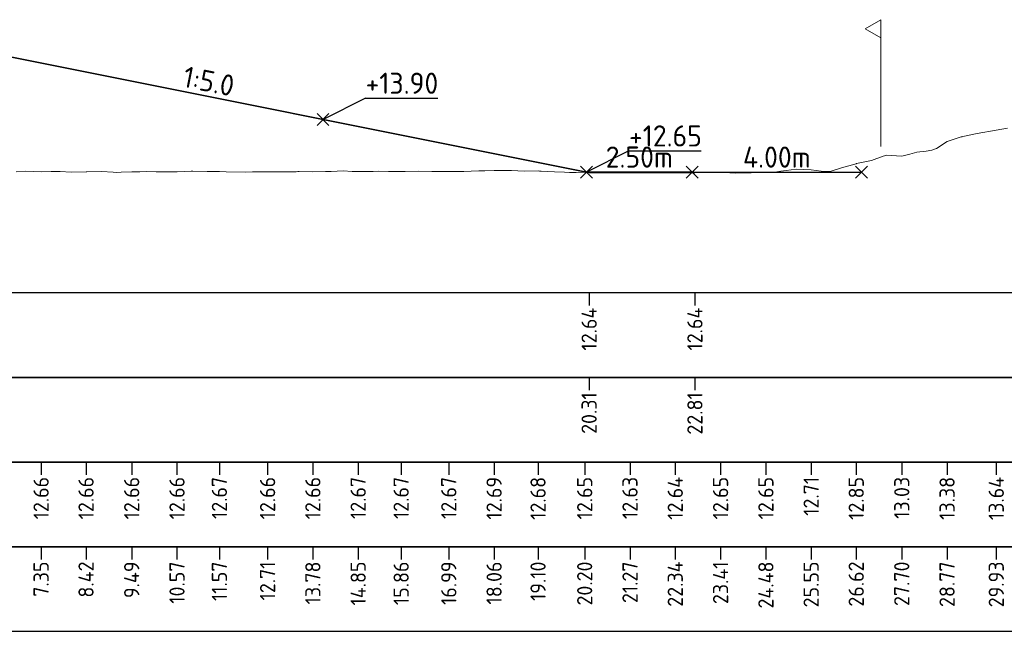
# Model space of a CAD drawing. Header units: metres. Extents: x 202146 to 211382, y 396791 to 397727.
# Tile 8 of 19: x 210286 to 210309, y 397119 to 397134. Entities that reach past the tile are written whole.
import ezdxf
from ezdxf.lldxf.tags import DXFTag

# ---------------------------------------------------------------- set-up
doc = ezdxf.new("R2010")
doc.units = ezdxf.units.M
doc.layers.get('0').update_dxf_attribs({"lineweight": 25})
for name, color, linetype, lineweight in [('B-WA-GW-MAAIVELD-G', 8, 'Continuous', 18), ('B-WE-KG-GRENS_PERCEEL-G', 150, 'KG-PERCEEL', 18), ('C3D-LABELS', 7, 'Continuous', 25), ('N-WA-GW-AFWERKEN_INZAAIEN-G', 60, 'Continuous', 35), ('N-WA-GW-GROND-G', 22, 'Continuous', 35), ('T-WA-OG-KADASTRAAL_TIJDELIJKE_INGEBRUIKNAME-G', 7, 'Continuous', 25), ('X-XX-AL-DETAIL_1-S', 253, 'Continuous', 18), ('X-XX-AL-DETAIL_2-G', 7, 'Continuous', 25), ('X-XX-AL-T25', 7, 'Continuous', 25)]:
    doc.layers.add(name, color=color, linetype=linetype, lineweight=lineweight)
for name, color, linetype in [('C3D-SECTION', 7, 'Continuous'), ('C3D-SECTION_SECTIONVIEW', 7, 'Continuous'), ('C3D-SECTION_SECTIONVIEW_LABELING', 7, 'Continuous')]:
    doc.layers.add(name, color=color, linetype=linetype)
doc.styles.add('NLCS-ISO', font='NLCS-ISO.ttf')
doc.styles.get("Standard").update_dxf_attribs({"font": 'NLCS-ISO.ttf'})
tags = doc.linetypes.add('KG-PERCEEL', pattern='A,5.5,-2,["P",Standard,S=1.8,R=0,X=-0.5,Y=-0.9],-2,5.5,-2,[5,NLCS.shx,S=0.75,R=0,X=0,Y=0],-2', length=19).pattern_tags.tags
tags[6] = DXFTag(74, 10)

# ---------------------------------------------------------------- blocks, each defined once
blk = doc.blocks.new('*U132')
at = {"layer": 'B-WA-GW-MAAIVELD-G', "color": 8, "linetype": 'Continuous', "lineweight": 18}
for p, q in [((210308.365, 397131.151), (210308.706, 397131.225)), ((210308.706, 397131.225), (210309.155, 397131.301)), ((210309.155, 397131.301), (210309.42, 397131.35)), ((210307.738, 397130.87), (210307.992, 397131.037)), ((210307.992, 397131.037), (210308.328, 397131.141)), ((210308.328, 397131.141), (210308.349, 397131.148)), ((210308.349, 397131.148), (210308.365, 397131.151)), ((210306.921, 397130.69), (210307.11, 397130.733)), ((210307.11, 397130.733), (210307.278, 397130.779)), ((210307.278, 397130.779), (210307.5, 397130.803)), ((210307.5, 397130.803), (210307.635, 397130.829)), ((210307.635, 397130.829), (210307.738, 397130.87)), ((210305.494, 397130.412), (210305.845, 397130.51)), ((210305.845, 397130.51), (210305.851, 397130.512)), ((210305.851, 397130.512), (210305.855, 397130.515)), ((210305.855, 397130.515), (210306.208, 397130.589)), ((210306.208, 397130.589), (210306.483, 397130.688)), ((210306.483, 397130.688), (210306.565, 397130.708)), ((210306.565, 397130.708), (210306.673, 397130.704)), ((210306.673, 397130.704), (210306.921, 397130.69)), ((210285.987, 397130.321), (210286.223, 397130.331)), ((210286.223, 397130.331), (210286.401, 397130.325)), ((210286.401, 397130.325), (210286.58, 397130.32)), ((210286.58, 397130.32), (210286.815, 397130.326)), ((210286.815, 397130.326), (210286.937, 397130.324)), ((210286.937, 397130.324), (210287.029, 397130.324)), ((210287.029, 397130.324), (210287.293, 397130.308)), ((210287.293, 397130.308), (210287.642, 397130.319)), ((210287.642, 397130.319), (210287.65, 397130.318)), ((210287.65, 397130.318), (210287.657, 397130.319)), ((210287.657, 397130.319), (210288.007, 397130.325)), ((210288.007, 397130.325), (210288.284, 397130.309)), ((210288.284, 397130.309), (210288.364, 397130.305)), ((210288.364, 397130.305), (210288.469, 397130.307)), ((210288.469, 397130.307), (210288.721, 397130.317)), ((210288.721, 397130.317), (210288.912, 397130.321)), ((210288.912, 397130.321), (210289.078, 397130.322)), ((210289.078, 397130.322), (210289.297, 397130.32)), ((210289.297, 397130.32), (210289.435, 397130.32)), ((210289.435, 397130.32), (210289.539, 397130.318)), ((210289.539, 397130.318), (210289.792, 397130.319)), ((210289.792, 397130.319), (210290.124, 397130.331)), ((210290.124, 397130.331), (210290.148, 397130.332)), ((210290.148, 397130.332), (210290.167, 397130.331)), ((210290.167, 397130.331), (210290.505, 397130.325)), ((210290.505, 397130.325), (210290.794, 397130.327)), ((210290.794, 397130.327), (210290.952, 397130.319)), ((210290.952, 397130.319), (210291.422, 397130.311)), ((210291.422, 397130.311), (210291.576, 397130.316)), ((210291.576, 397130.316), (210291.779, 397130.32)), ((210291.779, 397130.32), (210291.933, 397130.315)), ((210291.933, 397130.315), (210292.049, 397130.316)), ((210292.049, 397130.316), (210292.29, 397130.317)), ((210292.29, 397130.317), (210292.607, 397130.32)), ((210292.607, 397130.32), (210292.647, 397130.322)), ((210292.647, 397130.322), (210292.677, 397130.322)), ((210292.677, 397130.322), (210293.003, 397130.321)), ((210293.003, 397130.321), (210293.304, 397130.323)), ((210293.304, 397130.323), (210293.36, 397130.325)), ((210293.36, 397130.325), (210293.434, 397130.327)), ((210293.434, 397130.327), (210293.717, 397130.341)), ((210293.717, 397130.341), (210293.932, 397130.329)), ((210293.932, 397130.329), (210294.074, 397130.323)), ((210294.074, 397130.323), (210294.261, 397130.325)), ((210294.261, 397130.325), (210294.431, 397130.327)), ((210294.431, 397130.327), (210294.559, 397130.331)), ((210294.559, 397130.331), (210294.788, 397130.328)), ((210294.788, 397130.328), (210295.089, 397130.328)), ((210295.089, 397130.328), (210295.145, 397130.328)), ((210295.145, 397130.328), (210295.187, 397130.328)), ((210295.187, 397130.328), (210295.502, 397130.333)), ((210295.502, 397130.333), (210295.814, 397130.324)), ((210295.814, 397130.324), (210295.858, 397130.324)), ((210295.858, 397130.324), (210295.916, 397130.324)), ((210295.916, 397130.324), (210296.215, 397130.327)), ((210296.215, 397130.327), (210296.442, 397130.326)), ((210296.442, 397130.326), (210296.572, 397130.329)), ((210296.572, 397130.329), (210296.744, 397130.331)), ((210296.744, 397130.331), (210296.929, 397130.338)), ((210296.929, 397130.338), (210297.07, 397130.342)), ((210297.07, 397130.342), (210297.286, 397130.346)), ((210297.286, 397130.346), (210297.571, 397130.352)), ((210297.571, 397130.352), (210297.643, 397130.352)), ((210297.643, 397130.352), (210297.697, 397130.349)), ((210297.697, 397130.349), (210298, 397130.335)), ((210298, 397130.335), (210298.325, 397130.338)), ((210298.325, 397130.338), (210298.356, 397130.336)), ((210298.356, 397130.336), (210298.399, 397130.334)), ((210298.399, 397130.334), (210298.713, 397130.315)), ((210298.713, 397130.315), (210298.952, 397130.306)), ((210298.952, 397130.306), (210299.07, 397130.304)), ((210299.07, 397130.304), (210299.226, 397130.305)), ((210299.226, 397130.305), (210299.427, 397130.311)), ((210299.427, 397130.311), (210299.58, 397130.307)), ((210299.58, 397130.307), (210299.784, 397130.303)), ((210299.784, 397130.303), (210300.053, 397130.304)), ((210300.053, 397130.304), (210300.141, 397130.303)), ((210300.141, 397130.303), (210300.207, 397130.301)), ((210300.207, 397130.301), (210300.498, 397130.291)), ((210300.498, 397130.291), (210300.835, 397130.308)), ((210300.835, 397130.308), (210300.855, 397130.308)), ((210300.855, 397130.308), (210300.881, 397130.31)), ((210300.881, 397130.31), (210301.211, 397130.301)), ((210301.211, 397130.301), (210301.462, 397130.307)), ((210301.462, 397130.307), (210301.568, 397130.302)), ((210301.568, 397130.302), (210301.708, 397130.303)), ((210301.708, 397130.303), (210301.925, 397130.322)), ((210301.925, 397130.322), (210302.09, 397130.306)), ((210302.09, 397130.306), (210302.282, 397130.304)), ((210302.282, 397130.304), (210302.536, 397130.303)), ((210302.536, 397130.303), (210302.639, 397130.306)), ((210302.639, 397130.306), (210302.717, 397130.302)), ((210302.717, 397130.302), (210302.996, 397130.288)), ((210302.996, 397130.288), (210303.345, 397130.296)), ((210303.345, 397130.296), (210303.353, 397130.296)), ((210303.353, 397130.296), (210303.363, 397130.297)), ((210303.363, 397130.297), (210303.71, 397130.312)), ((210303.71, 397130.312), (210303.972, 397130.318)), ((210303.972, 397130.318), (210304.066, 397130.333)), ((210304.066, 397130.333), (210304.191, 397130.346)), ((210304.191, 397130.346), (210304.423, 397130.383)), ((210304.423, 397130.383), (210304.6, 397130.371)), ((210304.6, 397130.371), (210304.78, 397130.368)), ((210304.78, 397130.368), (210305.018, 397130.335)), ((210305.018, 397130.335), (210305.137, 397130.323)), ((210305.137, 397130.323), (210305.227, 397130.325)), ((210305.227, 397130.325), (210305.494, 397130.412))]:
    blk.add_line(p, q, dxfattribs=at)
blk = doc.blocks.new('*U133')
at = {"layer": 'B-WA-GW-MAAIVELD-G', "color": 8, "linetype": 'Continuous', "lineweight": 18}
for p, q in [((210308.365, 397131.151), (210308.706, 397131.225)), ((210308.706, 397131.225), (210309.155, 397131.301)), ((210309.155, 397131.301), (210309.42, 397131.35)), ((210307.738, 397130.87), (210307.992, 397131.037)), ((210307.992, 397131.037), (210308.328, 397131.141)), ((210308.328, 397131.141), (210308.349, 397131.148)), ((210308.349, 397131.148), (210308.365, 397131.151)), ((210306.921, 397130.69), (210307.11, 397130.733)), ((210307.11, 397130.733), (210307.278, 397130.779)), ((210307.278, 397130.779), (210307.5, 397130.803)), ((210307.5, 397130.803), (210307.635, 397130.829)), ((210307.635, 397130.829), (210307.738, 397130.87)), ((210305.494, 397130.412), (210305.845, 397130.51)), ((210305.845, 397130.51), (210305.851, 397130.512)), ((210305.851, 397130.512), (210305.855, 397130.515)), ((210305.855, 397130.515), (210306.208, 397130.589)), ((210306.208, 397130.589), (210306.483, 397130.688)), ((210306.483, 397130.688), (210306.565, 397130.708)), ((210306.565, 397130.708), (210306.673, 397130.704)), ((210306.673, 397130.704), (210306.921, 397130.69)), ((210285.987, 397130.321), (210286.223, 397130.331)), ((210286.223, 397130.331), (210286.401, 397130.325)), ((210286.401, 397130.325), (210286.58, 397130.32)), ((210286.58, 397130.32), (210286.815, 397130.326)), ((210286.815, 397130.326), (210286.937, 397130.324)), ((210286.937, 397130.324), (210287.029, 397130.324)), ((210287.029, 397130.324), (210287.293, 397130.308)), ((210287.293, 397130.308), (210287.642, 397130.319)), ((210287.642, 397130.319), (210287.65, 397130.318)), ((210287.65, 397130.318), (210287.657, 397130.319)), ((210287.657, 397130.319), (210288.007, 397130.325)), ((210288.007, 397130.325), (210288.284, 397130.309)), ((210288.284, 397130.309), (210288.364, 397130.305)), ((210288.364, 397130.305), (210288.469, 397130.307)), ((210288.469, 397130.307), (210288.721, 397130.317)), ((210288.721, 397130.317), (210288.912, 397130.321)), ((210288.912, 397130.321), (210289.078, 397130.322)), ((210289.078, 397130.322), (210289.297, 397130.32)), ((210289.297, 397130.32), (210289.435, 397130.32)), ((210289.435, 397130.32), (210289.539, 397130.318)), ((210289.539, 397130.318), (210289.792, 397130.319)), ((210289.792, 397130.319), (210290.124, 397130.331)), ((210290.124, 397130.331), (210290.148, 397130.332)), ((210290.148, 397130.332), (210290.167, 397130.331)), ((210290.167, 397130.331), (210290.505, 397130.325)), ((210290.505, 397130.325), (210290.794, 397130.327)), ((210290.794, 397130.327), (210290.952, 397130.319)), ((210290.952, 397130.319), (210291.422, 397130.311)), ((210291.422, 397130.311), (210291.576, 397130.316)), ((210291.576, 397130.316), (210291.779, 397130.32)), ((210291.779, 397130.32), (210291.933, 397130.315)), ((210291.933, 397130.315), (210292.049, 397130.316)), ((210292.049, 397130.316), (210292.29, 397130.317)), ((210292.29, 397130.317), (210292.607, 397130.32)), ((210292.607, 397130.32), (210292.647, 397130.322)), ((210292.647, 397130.322), (210292.677, 397130.322)), ((210292.677, 397130.322), (210293.003, 397130.321)), ((210293.003, 397130.321), (210293.304, 397130.323)), ((210293.304, 397130.323), (210293.36, 397130.325)), ((210293.36, 397130.325), (210293.434, 397130.327)), ((210293.434, 397130.327), (210293.717, 397130.341)), ((210293.717, 397130.341), (210293.932, 397130.329)), ((210293.932, 397130.329), (210294.074, 397130.323)), ((210294.074, 397130.323), (210294.261, 397130.325)), ((210294.261, 397130.325), (210294.431, 397130.327)), ((210294.431, 397130.327), (210294.559, 397130.331)), ((210294.559, 397130.331), (210294.788, 397130.328)), ((210294.788, 397130.328), (210295.089, 397130.328)), ((210295.089, 397130.328), (210295.145, 397130.328)), ((210295.145, 397130.328), (210295.187, 397130.328)), ((210295.187, 397130.328), (210295.502, 397130.333)), ((210295.502, 397130.333), (210295.814, 397130.324)), ((210295.814, 397130.324), (210295.858, 397130.324)), ((210295.858, 397130.324), (210295.916, 397130.324)), ((210295.916, 397130.324), (210296.215, 397130.327)), ((210296.215, 397130.327), (210296.442, 397130.326)), ((210296.442, 397130.326), (210296.572, 397130.329)), ((210296.572, 397130.329), (210296.744, 397130.331)), ((210296.744, 397130.331), (210296.929, 397130.338)), ((210296.929, 397130.338), (210297.07, 397130.342)), ((210297.07, 397130.342), (210297.286, 397130.346)), ((210297.286, 397130.346), (210297.571, 397130.352)), ((210297.571, 397130.352), (210297.643, 397130.352)), ((210297.643, 397130.352), (210297.697, 397130.349)), ((210297.697, 397130.349), (210298, 397130.335)), ((210298, 397130.335), (210298.325, 397130.338)), ((210298.325, 397130.338), (210298.356, 397130.336)), ((210298.356, 397130.336), (210298.399, 397130.334)), ((210298.399, 397130.334), (210298.713, 397130.315)), ((210298.713, 397130.315), (210298.952, 397130.306)), ((210298.952, 397130.306), (210299.07, 397130.304)), ((210299.07, 397130.304), (210299.226, 397130.305)), ((210299.226, 397130.305), (210299.427, 397130.311)), ((210299.427, 397130.311), (210299.58, 397130.307)), ((210299.58, 397130.307), (210299.784, 397130.303)), ((210299.784, 397130.303), (210300.053, 397130.304)), ((210300.053, 397130.304), (210300.141, 397130.303)), ((210300.141, 397130.303), (210300.207, 397130.301)), ((210300.207, 397130.301), (210300.498, 397130.291)), ((210300.498, 397130.291), (210300.835, 397130.308)), ((210300.835, 397130.308), (210300.855, 397130.308)), ((210300.855, 397130.308), (210300.881, 397130.31)), ((210300.881, 397130.31), (210301.211, 397130.301)), ((210301.211, 397130.301), (210301.462, 397130.307)), ((210301.462, 397130.307), (210301.568, 397130.302)), ((210301.568, 397130.302), (210301.708, 397130.303)), ((210301.708, 397130.303), (210301.925, 397130.322)), ((210301.925, 397130.322), (210302.09, 397130.306)), ((210302.09, 397130.306), (210302.282, 397130.304)), ((210302.282, 397130.304), (210302.536, 397130.303)), ((210302.536, 397130.303), (210302.639, 397130.306)), ((210302.639, 397130.306), (210302.717, 397130.302)), ((210302.717, 397130.302), (210302.996, 397130.288)), ((210302.996, 397130.288), (210303.345, 397130.296)), ((210303.345, 397130.296), (210303.353, 397130.296)), ((210303.353, 397130.296), (210303.363, 397130.297)), ((210303.363, 397130.297), (210303.71, 397130.312)), ((210303.71, 397130.312), (210303.972, 397130.318)), ((210303.972, 397130.318), (210304.066, 397130.333)), ((210304.066, 397130.333), (210304.191, 397130.346)), ((210304.191, 397130.346), (210304.423, 397130.383)), ((210304.423, 397130.383), (210304.6, 397130.371)), ((210304.6, 397130.371), (210304.78, 397130.368)), ((210304.78, 397130.368), (210305.018, 397130.335)), ((210305.018, 397130.335), (210305.137, 397130.323)), ((210305.137, 397130.323), (210305.227, 397130.325)), ((210305.227, 397130.325), (210305.494, 397130.412))]:
    blk.add_line(p, q, dxfattribs=at)
blk = doc.blocks.new('*U138')
at = {"layer": 'C3D-LABELS', "color": 7, "linetype": 'Continuous', "lineweight": 25, "char_height": 0.36, "attachment_point": 6, "rotation": 90, "style": 'NLCS-ISO'}
for s, insert in [('7.35', (210286.58, 397121.108)), ('8.42', (210287.642, 397121.108)), ('9.49', (210288.721, 397121.108)), ('10.57', (210289.792, 397121.108)), ('11.57', (210290.794, 397121.108)), ('12.71', (210291.933, 397121.108)), ('13.78', (210293.003, 397121.108)), ('14.85', (210294.074, 397121.108)), ('15.86', (210295.089, 397121.108)), ('16.99', (210296.215, 397121.108)), ('18.06', (210297.286, 397121.108)), ('19.10', (210298.325, 397121.108)), ('20.20', (210299.427, 397121.108)), ('21.27', (210300.498, 397121.108)), ('22.34', (210301.568, 397121.108)), ('23.41', (210302.639, 397121.108)), ('24.48', (210303.71, 397121.108)), ('25.55', (210304.78, 397121.108)), ('26.62', (210305.845, 397121.108)), ('27.70', (210306.921, 397121.108)), ('28.77', (210307.992, 397121.108)), ('29.93', (210309.155, 397121.108))]:
    blk.add_mtext(s, dxfattribs=dict(at, insert=insert))
blk = doc.blocks.new('*U139')
at = {"layer": 'C3D-LABELS', "color": 7, "linetype": 'Continuous', "lineweight": 25, "char_height": 0.36, "attachment_point": 6, "rotation": 90, "style": 'NLCS-ISO'}
for s, insert in [('12.66', (210286.58, 397123.108)), ('12.66', (210287.642, 397123.108)), ('12.66', (210288.721, 397123.108)), ('12.66', (210289.792, 397123.108)), ('12.67', (210290.794, 397123.108)), ('12.66', (210291.933, 397123.108)), ('12.66', (210293.003, 397123.108)), ('12.67', (210294.074, 397123.108)), ('12.67', (210295.089, 397123.108)), ('12.67', (210296.215, 397123.108)), ('12.69', (210297.286, 397123.108)), ('12.68', (210298.325, 397123.108)), ('12.65', (210299.427, 397123.108)), ('12.63', (210300.498, 397123.108)), ('12.64', (210301.568, 397123.108)), ('12.65', (210302.639, 397123.108)), ('12.65', (210303.71, 397123.108)), ('12.71', (210304.78, 397123.108)), ('12.85', (210305.845, 397123.108)), ('13.03', (210306.921, 397123.108)), ('13.38', (210307.992, 397123.108)), ('13.64', (210309.155, 397123.108))]:
    blk.add_mtext(s, dxfattribs=dict(at, insert=insert))
blk = doc.blocks.new('*U140')
at = {"layer": 'C3D-LABELS', "color": 7, "linetype": 'Continuous', "lineweight": 25, "char_height": 0.36, "attachment_point": 6, "rotation": 90, "style": 'NLCS-ISO'}
for s, insert in [('20.31', (210299.532, 397125.108)), ('22.81', (210302.032, 397125.108))]:
    blk.add_mtext(s, dxfattribs=dict(at, insert=insert))
blk = doc.blocks.new('*U141')
at = {"layer": 'C3D-LABELS', "color": 7, "linetype": 'Continuous', "lineweight": 25, "char_height": 0.36, "attachment_point": 6, "rotation": 90, "style": 'NLCS-ISO'}
for insert in [(210299.532, 397127.108), (210302.032, 397127.108)]:
    blk.add_mtext('12.64', dxfattribs=dict(at, insert=insert))
blk = doc.blocks.new('*U142')
at = {"layer": 'X-XX-AL-DETAIL_2-G', "color": 7, "linetype": 'Continuous', "lineweight": -3}
for p, q in [((20.306, -0.2), (20.306, -0.5)), ((22.806, -0.2), (22.806, -0.5)), ((20.306, -2.2), (20.306, -2.5)), ((22.806, -2.2), (22.806, -2.5)), ((7.354, -4.2), (7.354, -4.5)), ((8.416, -4.2), (8.416, -4.5)), ((9.495, -4.2), (9.495, -4.5)), ((10.565, -4.2), (10.565, -4.5)), ((11.568, -4.2), (11.568, -4.5)), ((12.707, -4.2), (12.707, -4.5)), ((13.777, -4.2), (13.777, -4.5)), ((14.848, -4.2), (14.848, -4.5)), ((15.863, -4.2), (15.863, -4.5)), ((16.989, -4.2), (16.989, -4.5)), ((18.06, -4.2), (18.06, -4.5)), ((19.099, -4.2), (19.099, -4.5)), ((20.201, -4.2), (20.201, -4.5)), ((21.272, -4.2), (21.272, -4.5)), ((22.342, -4.2), (22.342, -4.5)), ((23.413, -4.2), (23.413, -4.5)), ((24.484, -4.2), (24.484, -4.5)), ((25.554, -4.2), (25.554, -4.5)), ((26.619, -4.2), (26.619, -4.5)), ((27.695, -4.2), (27.695, -4.5)), ((28.766, -4.2), (28.766, -4.5)), ((29.929, -4.2), (29.929, -4.5)), ((7.354, -6.2), (7.354, -6.5)), ((8.416, -6.2), (8.416, -6.5)), ((9.495, -6.2), (9.495, -6.5)), ((10.565, -6.2), (10.565, -6.5)), ((11.568, -6.2), (11.568, -6.5)), ((12.707, -6.2), (12.707, -6.5)), ((13.777, -6.2), (13.777, -6.5)), ((14.848, -6.2), (14.848, -6.5)), ((15.863, -6.2), (15.863, -6.5)), ((16.989, -6.2), (16.989, -6.5)), ((18.06, -6.2), (18.06, -6.5)), ((19.099, -6.2), (19.099, -6.5)), ((20.201, -6.2), (20.201, -6.5)), ((21.272, -6.2), (21.272, -6.5)), ((22.342, -6.2), (22.342, -6.5)), ((23.413, -6.2), (23.413, -6.5)), ((24.484, -6.2), (24.484, -6.5)), ((25.554, -6.2), (25.554, -6.5)), ((26.619, -6.2), (26.619, -6.5)), ((27.695, -6.2), (27.695, -6.5)), ((28.766, -6.2), (28.766, -6.5)), ((29.929, -6.2), (29.929, -6.5))]:
    blk.add_line(p, q, dxfattribs=at)
for points in [[(-21.332, -2.2), (77.928, -2.2), (77.928, -0.2), (-21.332, -0.2)], [(-21.332, -4.2), (77.928, -4.2), (77.928, -2.2), (-21.332, -2.2)], [(-21.332, -6.2), (77.928, -6.2), (77.928, -4.2), (-21.332, -4.2)], [(-21.332, -8.2), (77.928, -8.2), (77.928, -6.2), (-21.332, -6.2)]]:
    blk.add_3dface(points, dxfattribs=at)
blk = doc.blocks.new('*U143')
at = {"layer": 'N-WA-GW-AFWERKEN_INZAAIEN-G', "color": 60, "linetype": 'Continuous', "lineweight": 35}
blk.add_line((210281.476, 397133.908), (210299.468, 397130.31), dxfattribs=at)
at = {"layer": 'N-WA-GW-GROND-G', "color": 22, "linetype": 'Continuous', "lineweight": 35}
blk.add_line((210299.468, 397130.31), (210301.968, 397130.31), dxfattribs=at)
at = {"layer": 'T-WA-OG-KADASTRAAL_TIJDELIJKE_INGEBRUIKNAME-G', "color": 7, "linetype": 'Continuous', "lineweight": 25}
blk.add_line((210301.968, 397130.31), (210305.968, 397130.31), dxfattribs=at)
at = {"layer": 'X-XX-AL-DETAIL_1-S', "color": 253, "linetype": 'Continuous', "lineweight": 18}
for p, q in [((210293.102, 397131.413), (210293.384, 397131.696)), ((210293.102, 397131.696), (210293.384, 397131.413)), ((210299.326, 397130.168), (210299.609, 397130.451)), ((210299.326, 397130.451), (210299.609, 397130.168)), ((210301.826, 397130.168), (210302.109, 397130.451)), ((210301.826, 397130.451), (210302.109, 397130.168)), ((210305.826, 397130.168), (210306.109, 397130.451)), ((210305.826, 397130.451), (210306.109, 397130.168))]:
    blk.add_line(p, q, dxfattribs=at)
at = {"layer": 'X-XX-AL-T25', "color": 7, "linetype": 'Continuous', "lineweight": 25}
for p, q in [((210294.243, 397132.055), (210293.243, 397131.555)), ((210294.243, 397132.055), (210295.955, 397132.055)), ((210300.468, 397130.81), (210299.468, 397130.31)), ((210300.468, 397130.81), (210302.18, 397130.81))]:
    blk.add_line(p, q, dxfattribs=at)
at = {"layer": 'X-XX-AL-T25', "color": 7, "linetype": 'Continuous', "lineweight": 25, "char_height": 0.5, "attachment_point": 8, "style": 'NLCS-ISO'}
for s, insert, rotation in [('1:5.0', (210290.493, 397132.213), 348.6901), ('2.50m', (210300.718, 397130.416), 0), ('4.00m', (210303.968, 397130.416), 0)]:
    blk.add_mtext(s, dxfattribs=dict(at, insert=insert, rotation=rotation))
at = {"layer": 'X-XX-AL-T25', "color": 7, "linetype": 'Continuous', "lineweight": 25, "char_height": 0.5, "attachment_point": 7, "style": 'NLCS-ISO'}
for s, insert in [('+13.90', (210294.249, 397132.161)), ('+12.65', (210300.474, 397130.916))]:
    blk.add_mtext(s, dxfattribs=dict(at, insert=insert))
blk = doc.blocks.new('*U144')
at = {"layer": 'B-WA-GW-MAAIVELD-G', "color": 8, "linetype": 'Continuous', "lineweight": 18}
for p, q in [((210284.376, 397133.328), (210299.532, 397130.297)), ((210299.532, 397130.297), (210299.934, 397130.297)), ((210299.934, 397130.297), (210302.032, 397130.297))]:
    blk.add_line(p, q, dxfattribs=at)
blk = doc.blocks.new('SOG-ERFGRENS_LINKS-D')
for p, q in [((-0.433, 3.25), (0, 3.5)), ((0, 3), (0, 3.5)), ((-0.433, 3.25), (0, 3)), ((0, 0), (0, 3))]:
    blk.add_line(p, q)
blk = doc.blocks.new('*U168')
at = {"layer": 'B-WE-KG-GRENS_PERCEEL-G', "color": 150, "linetype": 'KG-PERCEEL', "lineweight": 18, "ltscale": 0.2, "xscale": 0.8571428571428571, "yscale": 0.8571428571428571, "zscale": 0.8571428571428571}
blk.add_blockref('SOG-ERFGRENS_LINKS-D', (210306.429, 397130.913), dxfattribs=at)

msp = doc.modelspace()

# ---------------------------------------------------------------- block references
at = {"layer": 'B-WE-KG-GRENS_PERCEEL-G', "color": 150, "linetype": 'KG-PERCEEL', "lineweight": 18}
msp.add_blockref('*U168', (0, 0), dxfattribs=at)
at = {"layer": 'C3D-SECTION', "color": 7, "linetype": 'Continuous', "lineweight": -3}
for name in ['*U143', '*U144', '*U132', '*U133']:
    msp.add_blockref(name, (0, 0), dxfattribs=at)
at = {"layer": 'C3D-SECTION_SECTIONVIEW', "color": 7, "linetype": 'Continuous', "lineweight": -3}
msp.add_blockref('*U142', (210279.2261, 397127.658), dxfattribs=at)
at = {"layer": 'C3D-SECTION_SECTIONVIEW_LABELING', "color": 7, "linetype": 'Continuous', "lineweight": -3}
for name in ['*U141', '*U140', '*U139', '*U138']:
    msp.add_blockref(name, (0, 0), dxfattribs=at)

doc.saveas('drawing.dxf')
